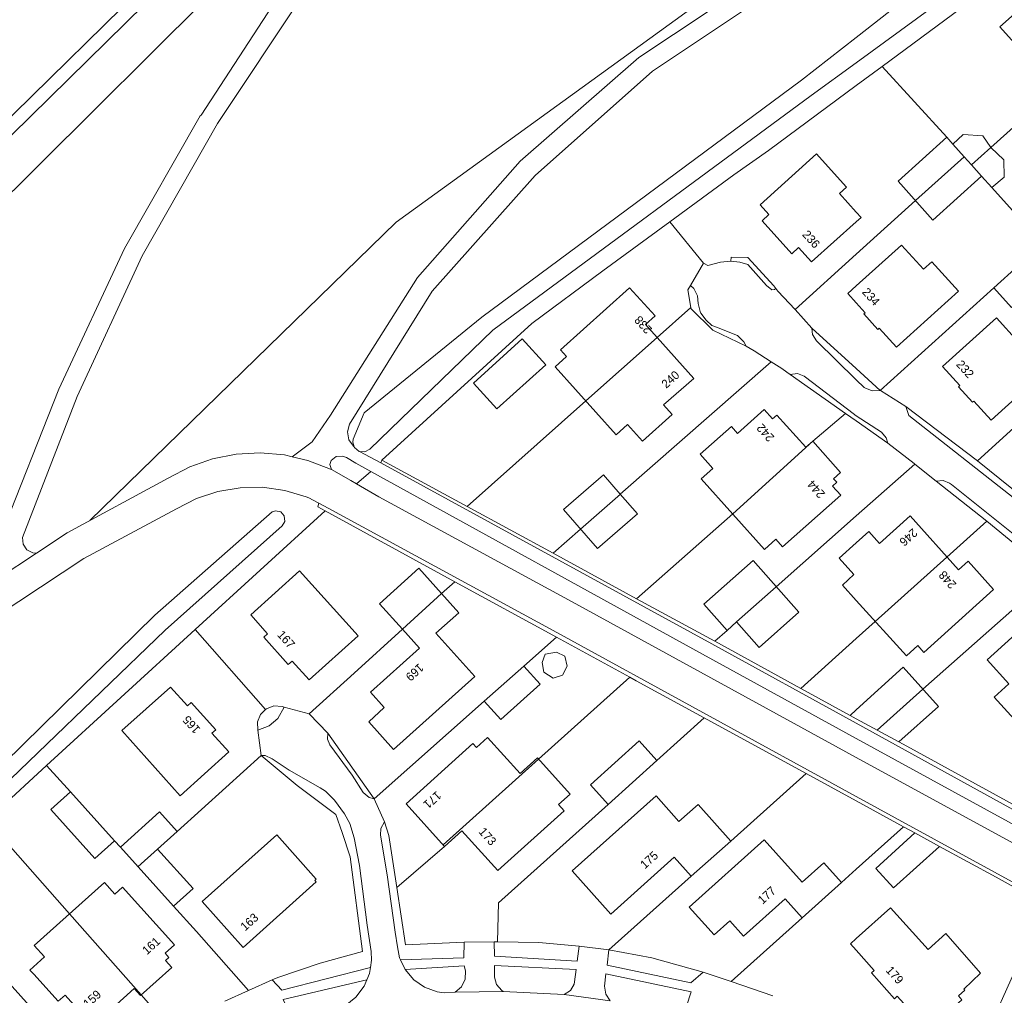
# Model space of a CAD drawing. Header units: metres. Extents: x 83575 to 86200, y 450600 to 453750.
# Tile 35 of 94: x 84752 to 84867, y 451676 to 451790. Entities that reach past the tile are written whole.
import ezdxf
from ezdxf.enums import TextEntityAlignment as Align

# ---------------------------------------------------------------- set-up
doc = ezdxf.new("R2010")
doc.units = ezdxf.units.M
for name, color, linetype, lineweight in [('gw-bs-grondwerklijn', 253, 'Continuous', 18), ('kd-bs-kadastralegrens', 253, 'Continuous', 18), ('og-bs-bebouwing', 253, 'Continuous', 18), ('og-bs-huisnummer', 253, 'Continuous', 18), ('vh-bs-randverharding', 253, 'Continuous', 18)]:
    doc.layers.add(name, color=color, linetype=linetype, lineweight=lineweight)
doc.styles.add('Styledgn001', font='dgn001.shx')

msp = doc.modelspace()

# ---------------------------------------------------------------- linework, layer by layer
at = {"layer": 'gw-bs-grondwerklijn'}
for p, q in [((84850, 451782.28), (84853.05, 451784.53)), ((84850, 451749.14), (84844.8, 451753.87)), ((84852.82, 451746.57), (84850, 451749.14)), ((84842.27, 451748.43), (84848.75, 451743.86)), ((84852.8, 451746.56), (84852.82, 451746.57)), ((84864.19, 451738.3), (84855.81, 451744.67)), ((84848.75, 451743.86), (84850, 451742.98)), ((84850, 451742.98), (84853.69, 451740.38)), ((84794.4, 451738.4), (84794.26, 451738.07)), ((84791.44, 451735.63), (84793.11, 451737.07)), ((84859.37, 451735.91), (84865.32, 451731.25)), ((84814.46, 451727.48), (84804.39, 451732.96)), ((84824.25, 451722.16), (84814.46, 451727.48)), ((84802.94, 451724.15), (84814.85, 451717.64)), ((84833.41, 451717.18), (84824.25, 451722.16)), ((84755.1, 451702.63), (84772.52, 451718.54)), ((84814.85, 451717.64), (84823.45, 451712.95)), ((84843.49, 451711.63), (84833.41, 451717.18)), ((84849.28, 451708.46), (84843.49, 451711.63)), ((84832.17, 451708.19), (84844.13, 451701.66)), ((84793.49, 451698.72), (84788.08, 451706.39)), ((84748.11, 451696.2), (84755.1, 451702.63)), ((84844.13, 451701.66), (84850, 451698.46)), ((84850, 451698.46), (84855.55, 451695.43)), ((84855.55, 451695.43), (84856.88, 451694.71)), ((84807.95, 451681.95), (84807.55, 451681.96)), ((84820.99, 451681), (84820.98, 451681))]:
    msp.add_line(p, q, dxfattribs=at)
for points in [[(84850, 451866.11), (84846.08, 451863.04), (84778.74, 451805.97), (84738.55, 451766.55), (84684.06, 451705.06), (84675.6, 451694.53)], [(84676.82, 451693.49), (84685.31, 451704.06), (84739.8, 451765.54), (84779.99, 451804.97), (84847.15, 451861.89)], [(84796.39, 451811.82), (84773.64, 451792.33), (84735.08, 451754.01), (84699.49, 451712.82), (84660.97, 451668.04), (84647.77, 451650)], [(84850, 451787.93), (84874.23, 451806.88), (84874.72, 451807.23), (84875.54, 451807.41), (84876.35, 451807.19), (84876.96, 451806.63), (84877.25, 451805.85), (84877.15, 451805.02), (84876.68, 451804.33), (84875.95, 451803.93), (84850, 451784.96)], [(84853.05, 451784.53), (84862.17, 451791.27), (84880.92, 451805.37)], [(84850, 451802.65), (84834.42, 451794.09), (84796.06, 451766.26), (84760.15, 451731.31)], [(84791.16, 451739.96), (84790.99, 451740.51), (84791.04, 451740.84), (84792.32, 451743.93), (84806.12, 451755.16), (84843.57, 451782.9), (84850, 451787.93)], [(84850, 451784.96), (84844.72, 451781.11), (84807.42, 451753.62), (84793, 451739.66), (84792.4, 451739.35), (84791.79, 451739.41)], [(84828.14, 451766.32), (84835.64, 451771.83), (84839.71, 451774.67), (84850, 451782.28)], [(84804.39, 451732.96), (84794.4, 451738.4), (84811.99, 451754.39), (84820.3, 451760.56), (84828.14, 451766.32)], [(84840.58, 451758.51), (84840.34, 451758.81), (84837.28, 451762.12), (84835.34, 451762.18), (84835.28, 451761.72)], [(84830.57, 451758.87), (84830.27, 451758.36), (84830.61, 451756.29)], [(84830.61, 451756.29), (84830.63, 451756.14), (84833.17, 451753.62), (84837.1, 451751.76)], [(84894.39, 451734.34), (84888.3, 451721.93), (84885.54, 451722.96), (84883.06, 451723.99), (84880.76, 451725.39), (84880.42, 451725.64), (84878.23, 451727.19), (84876.08, 451728.81), (84873.68, 451730.7), (84864.19, 451738.3)], [(84705.34, 451650), (84730.22, 451683.37), (84767.78, 451720.21), (84781.53, 451732.34), (84781.93, 451732.46), (84782.54, 451732.32), (84782.96, 451731.85), (84783.02, 451731.22), (84782.7, 451730.68), (84769.01, 451718.48), (84731.66, 451682.52), (84707.67, 451650)], [(84787.76, 451732.45), (84786.88, 451732.93), (84787, 451733.35)], [(84772.52, 451718.54), (84787.76, 451732.45), (84802.94, 451724.15)], [(84865.32, 451731.25), (84869.67, 451727.64), (84870.14, 451727.29)], [(84874.88, 451723.51), (84876.4, 451722.26), (84886.01, 451717.13), (84875.65, 451694.07), (84855.94, 451704.88), (84854.99, 451705.39)], [(84823.45, 451712.95), (84824.19, 451712.55), (84832.17, 451708.19)], [(84782.95, 451709.44), (84782.71, 451709.52), (84781.75, 451709.59), (84780.86, 451709.26), (84780.77, 451709.18)], [(84780.77, 451709.18), (84780.17, 451708.59), (84779.81, 451707.71), (84779.84, 451706.75)], [(84780.24, 451703.79), (84784.48, 451700.27), (84788.99, 451696.89), (84789.76, 451694.76), (84790.67, 451691.91), (84792.13, 451680.81), (84787.16, 451679.46), (84782.2, 451677.78), (84781.55, 451677.5)], [(84796.15, 451688.32), (84795.23, 451694.41), (84794.69, 451696.01)], [(84859.76, 451693.13), (84866.4, 451689.54), (84872.1, 451686.37), (84861.83, 451663.49), (84857.32, 451666.57), (84852.54, 451669.59), (84850, 451670.99)], [(84804.06, 451681.9), (84797.17, 451681.6), (84796.15, 451688.32)], [(84817.51, 451681.45), (84812.78, 451681.88), (84807.95, 451681.95)], [(84832.07, 451678.41), (84826.02, 451680.08), (84820.99, 451681)]]:
    msp.add_lwpolyline(points, dxfattribs=at)
at = {"layer": 'kd-bs-kadastralegrens'}
for p, q in [((84853.05, 451784.53), (84860.6, 451776.22)), ((84865.77, 451775.03), (84870.12, 451778.92)), ((84865.88, 451770.33), (84869.37, 451766.46)), ((84856.93, 451768.8), (84850, 451762.54)), ((84828.14, 451766.32), (84832.09, 451761.47)), ((84850, 451762.54), (84842.82, 451756.06)), ((84852.82, 451746.57), (84866.12, 451758.58)), ((84830.61, 451756.29), (84826.65, 451752.78)), ((84840.02, 451749.93), (84822.34, 451734.41)), ((84818.29, 451745.33), (84804.39, 451732.96)), ((84844.9, 451740.61), (84848.75, 451743.86)), ((84850, 451731.87), (84856.85, 451737.94)), ((84824.25, 451722.16), (84835.52, 451732.09)), ((84840.61, 451723.56), (84850, 451731.87)), ((84817.68, 451730.32), (84814.46, 451727.48)), ((84865.32, 451731.25), (84860.63, 451727.03)), ((84857.82, 451711.54), (84872.92, 451724.96)), ((84802.94, 451724.15), (84801.4, 451722.75)), ((84852.23, 451719.49), (84850, 451717.48)), ((84772.52, 451718.54), (84780.77, 451709.18)), ((84811.03, 451714.26), (84814.85, 451717.64)), ((84833.41, 451717.18), (84834.85, 451718.45)), ((84850, 451717.48), (84843.49, 451711.63)), ((84823.45, 451712.95), (84812.77, 451703.35)), ((84793.49, 451698.72), (84806.39, 451710.15)), ((84826.64, 451703.21), (84832.17, 451708.19)), ((84757.91, 451699.51), (84755.1, 451702.63)), ((84835.28, 451693.76), (84844.13, 451701.66)), ((84748.11, 451696.2), (84757.8, 451685.23)), ((84855.55, 451695.43), (84850, 451690.46)), ((84763.75, 451693.04), (84763.07, 451693.79)), ((84801.74, 451693.14), (84796.15, 451688.32)), ((84850, 451690.46), (84848.26, 451688.9)), ((84820.99, 451681), (84830.66, 451689.63)), ((84843.65, 451684.76), (84835.34, 451677.3)), ((84766.2, 451675.73), (84769.92, 451671.53))]:
    msp.add_line(p, q, dxfattribs=at)
for points in [[(84878.01, 451750.72), (84870.63, 451744.14), (84864.19, 451738.3)], [(84796.81, 451718.58), (84791.15, 451713.44), (84785.88, 451708.66)], [(84780.24, 451703.79), (84776.12, 451700.04), (84770.41, 451694.89)], [(84807.95, 451681.95), (84808.08, 451686.54), (84820.92, 451698.05)], [(84778.78, 451676.26), (84772.66, 451683.16), (84769.96, 451686.13)], [(84761.58, 451664.9), (84755.75, 451671.49), (84747.34, 451680.83)]]:
    msp.add_lwpolyline(points, dxfattribs=at)
at = {"layer": 'og-bs-bebouwing'}
for p, q in [((84861.33, 451775.4), (84862.63, 451773.95)), ((84863.49, 451772.98), (84865.77, 451775.03)), ((84856.93, 451768.8), (84862.63, 451773.95)), ((84862.63, 451773.95), (84863.49, 451772.98)), ((84863.49, 451772.98), (84864.67, 451771.67)), ((84818.29, 451745.33), (84826.65, 451752.78)), ((84835.52, 451732.09), (84844.9, 451740.61)), ((84817.69, 451730.31), (84822.36, 451734.39)), ((84852.23, 451719.49), (84860.63, 451727.03)), ((84835.97, 451719.44), (84840.61, 451723.56)), ((84796.81, 451718.58), (84801.4, 451722.75)), ((84852.44, 451706.76), (84857.82, 451711.54)), ((84849.28, 451708.46), (84850, 451709.12)), ((84850, 451708.07), (84849.28, 451708.46)), ((84854.99, 451705.39), (84850, 451708.07)), ((84801.6, 451693.3), (84812.77, 451703.35)), ((84856.88, 451694.71), (84859.76, 451693.13)), ((84765.81, 451690.75), (84768.11, 451692.82)), ((84757.8, 451685.23), (84766.2, 451675.73))]:
    msp.add_line(p, q, dxfattribs=at)
for points in [[(84880.87, 451792.59), (84875.26, 451787.58), (84877.28, 451785.33), (84870.12, 451778.92), (84869.47, 451780.58), (84869.71, 451782.26), (84870.43, 451783.38), (84871.31, 451784.16), (84866.84, 451789.15), (84878.18, 451799.3), (84881.09, 451796.05), (84879.27, 451794.39), (84880.87, 451792.59)], [(84864.67, 451771.67), (84858.97, 451766.53), (84854.9, 451771.08), (84860.6, 451776.22), (84861.33, 451775.4), (84862.54, 451776.54), (84864.85, 451776.38), (84865.76, 451775.03), (84865.77, 451775.03), (84867.3, 451773.59), (84867.35, 451771.56), (84865.88, 451770.33), (84864.67, 451771.67)], [(84850, 451766.32), (84844.74, 451761.61), (84843.24, 451763.29), (84842.43, 451762.55), (84838.96, 451766.43), (84839.77, 451767.16), (84838.75, 451768.3), (84845.34, 451774.3), (84846.71, 451772.77), (84848.85, 451770.37), (84848.03, 451769.64), (84850, 451767.44)], [(84850, 451767.44), (84850.56, 451766.81), (84850, 451766.32)], [(84873.91, 451761.43), (84868.19, 451756.28), (84866.12, 451758.58), (84871.84, 451763.74), (84869.37, 451766.46), (84871.13, 451767.84), (84873.32, 451767.75), (84874.73, 451766.23), (84871.88, 451763.69), (84873.91, 451761.43)], [(84850, 451758.81), (84855.32, 451763.6), (84857.88, 451760.77), (84858.85, 451761.64), (84861.98, 451758.18), (84854.7, 451751.62), (84852.67, 451753.85), (84852.52, 451753.71), (84850.89, 451755.52), (84851.06, 451755.67), (84850, 451756.84)], [(84826.65, 451752.78), (84830.97, 451747.96), (84827.41, 451744.88), (84828.41, 451743.76), (84824.93, 451740.63), (84823.2, 451742.56), (84821.86, 451741.36), (84814.71, 451749.32), (84816.04, 451750.52), (84815.33, 451751.32), (84823.44, 451758.6), (84826.42, 451755.29), (84825.3, 451754.28), (84826.65, 451752.78)], [(84850, 451756.84), (84849.02, 451757.92), (84850, 451758.81)], [(84873.96, 451750.46), (84865.81, 451743.07), (84863.78, 451745.32), (84863.62, 451745.17), (84861.99, 451746.98), (84862.15, 451747.13), (84860.12, 451749.38), (84866.42, 451755.08), (84868.98, 451752.25), (84870.83, 451753.92), (84873.96, 451750.46)], [(84813.6, 451749.55), (84807.88, 451744.39), (84805.14, 451747.43), (84810.85, 451752.59), (84813.6, 451749.55)], [(84844.9, 451740.61), (84848.17, 451736.95), (84847.35, 451736.22), (84847.71, 451735.81), (84847.23, 451735.36), (84848.2, 451734.28), (84841.37, 451728.23), (84840.57, 451729.13), (84839.23, 451727.93), (84831.84, 451736.22), (84833.18, 451737.41), (84831.7, 451739.08), (84835.36, 451742.35), (84836.09, 451741.53), (84839.22, 451744.33), (84840.2, 451743.23), (84840.7, 451743.67), (84844.07, 451739.9), (84844.07, 451739.9), (84844.89, 451740.63), (84844.9, 451740.61)], [(84822.34, 451734.41), (84824.37, 451732.09), (84819.69, 451728.02), (84815.69, 451732.6), (84820.36, 451736.68), (84822.34, 451734.41)], [(84850, 451728.71), (84851.47, 451730.04), (84852.74, 451728.64), (84856.3, 451731.85), (84861.99, 451725.53), (84863.11, 451726.54), (84866.09, 451723.24), (84857.93, 451715.87), (84857.2, 451716.67), (84855.87, 451715.46), (84850, 451721.96)], [(84850, 451721.96), (84848.38, 451723.76), (84849.73, 451724.99), (84848, 451726.9), (84850, 451728.71)], [(84796.81, 451718.58), (84794.12, 451721.57), (84798.73, 451725.72), (84801.4, 451722.75)], [(84843.27, 451720.56), (84838.62, 451716.44), (84835.97, 451719.44), (84834.85, 451718.45), (84832.13, 451721.51), (84837.9, 451726.62), (84843.27, 451720.56)], [(84784.74, 451725.43), (84791.6, 451717.79), (84785.86, 451712.64), (84783.88, 451714.85), (84783.43, 451714.45), (84780.56, 451717.65), (84781, 451718.05), (84779.02, 451720.26), (84784.74, 451725.43)], [(84801.4, 451722.75), (84803.41, 451720.51), (84800.73, 451718.1)], [(84876.87, 451715.35), (84876.05, 451714.6), (84877.08, 451713.46), (84869.66, 451706.76), (84866.17, 451710.63), (84867.88, 451712.17), (84865.33, 451714.99), (84871.13, 451720.22), (84872.63, 451718.56), (84873.44, 451719.28), (84876.87, 451715.35)], [(84800.73, 451718.1), (84805.28, 451713.05), (84795.76, 451704.49), (84792.85, 451707.74), (84794.65, 451709.42), (84793.05, 451711.2), (84798.8, 451716.36), (84796.81, 451718.58)], [(84815.84, 451715.41), (84816.12, 451714.26), (84815.57, 451713.19), (84814.47, 451712.86), (84813.37, 451713.53), (84813.19, 451714.69), (84813.54, 451715.65), (84814.87, 451715.91), (84815.84, 451715.41)], [(84812.94, 451712.14), (84808.33, 451707.99), (84806.39, 451710.15), (84811.03, 451714.26), (84812.94, 451712.14)], [(84850, 451709.12), (84855.48, 451714.14), (84859.63, 451709.52), (84854.99, 451705.39)], [(84769.64, 451711.8), (84771.61, 451709.6), (84772.06, 451710), (84774.93, 451706.8), (84774.48, 451706.4), (84776.47, 451704.2), (84770.76, 451699.07), (84763.9, 451706.7), (84769.64, 451711.8)], [(84816.45, 451699.27), (84815.11, 451698.06), (84815.78, 451697.32), (84807.97, 451690.3), (84803.77, 451694.97), (84801.74, 451693.14), (84797.25, 451698.13), (84805.07, 451705.19), (84805.48, 451704.73), (84806.78, 451705.9), (84810.59, 451701.66), (84812.63, 451703.5), (84816.45, 451699.27)], [(84826.64, 451703.21), (84820.92, 451698.05), (84818.85, 451700.35), (84824.57, 451705.51), (84826.64, 451703.21)], [(84757.91, 451699.51), (84763.07, 451693.79), (84760.77, 451691.72), (84755.6, 451697.44), (84757.91, 451699.51)], [(84821.22, 451685.21), (84816.69, 451690.28), (84826.53, 451699.06), (84829.22, 451696.05), (84831.45, 451698.05), (84835.28, 451693.76), (84830.66, 451689.63), (84828.66, 451691.87), (84821.22, 451685.21)], [(84768.11, 451692.82), (84772.26, 451688.2), (84769.96, 451686.13), (84763.75, 451693.04), (84768.35, 451697.18), (84770.41, 451694.89), (84768.11, 451692.82)], [(84786.7, 451689.29), (84786.53, 451689.14), (84786.68, 451688.98), (84778.15, 451681.3), (84773.34, 451686.66), (84782.07, 451694.5), (84786.7, 451689.29)], [(84859.76, 451693.13), (84854.36, 451688.26), (84852.29, 451690.56), (84856.88, 451694.71)], [(84839.19, 451693.92), (84843.66, 451688.94), (84846.19, 451691.21), (84848.26, 451688.9), (84843.65, 451684.76), (84841.65, 451686.99), (84836.78, 451682.62), (84835.17, 451684.42), (84833.34, 451682.78), (84830.41, 451686.03), (84839.19, 451693.92)], [(84761.9, 451688.89), (84763.1, 451687.55), (84764.01, 451688.36), (84770.09, 451681.58), (84769, 451680.61), (84769.44, 451680.12), (84769.04, 451679.75), (84769.77, 451678.93), (84766.11, 451675.65), (84765.37, 451676.47), (84761.6, 451673.08), (84761.15, 451673.58), (84760.07, 451672.6), (84757.27, 451675.71), (84756.45, 451674.98), (84753.6, 451678.15), (84753.15, 451678.64), (84754.87, 451680.18), (84753.65, 451681.53), (84761.9, 451688.89)], [(84850, 451682.33), (84854.03, 451685.95), (84858.43, 451681.06), (84860.48, 451682.94), (84864.58, 451678.27), (84862.62, 451676.39), (84862.72, 451676.28), (84861.99, 451675.62), (84862.39, 451675.17), (84859.17, 451672.26), (84858.73, 451672.75), (84857.99, 451672.08), (84854.81, 451675.59), (84854.48, 451675.29), (84851.78, 451678.32), (84852.1, 451678.6), (84850, 451680.96)], [(84850, 451680.96), (84849.32, 451681.72), (84850, 451682.33)]]:
    msp.add_lwpolyline(points, dxfattribs=at)
at = {"layer": 'vh-bs-randverharding'}
for p, q in [((84832.09, 451761.47), (84830.57, 451758.87)), ((84844.8, 451753.87), (84842.82, 451756.06)), ((84791.79, 451739.41), (84794.26, 451738.07)), ((84856.85, 451737.94), (84859.37, 451735.91)), ((84745.93, 451722.2), (84753.9, 451727.49)), ((84785.88, 451708.66), (84782.95, 451709.44)), ((84788.08, 451706.39), (84785.88, 451708.66)), ((84850, 451707.56), (84877.31, 451692.53)), ((84779.84, 451706.75), (84780.24, 451703.79)), ((84876.58, 451691.21), (84850, 451705.76)), ((84807.55, 451681.96), (84804.06, 451681.9)), ((84820.98, 451681), (84817.51, 451681.45)), ((84796.59, 451679.84), (84797.13, 451678.71)), ((84835.34, 451677.3), (84832.07, 451678.41)), ((84781.55, 451677.5), (84778.78, 451676.26)), ((84840.24, 451675.64), (84835.34, 451677.3)), ((84778.78, 451676.26), (84776, 451675.01)), ((84801.69, 451675.99), (84802.97, 451676.04)), ((84802.97, 451676.04), (84808.62, 451676.14)), ((84808.62, 451676.14), (84815.77, 451675.78)), ((84815.77, 451675.78), (84821.14, 451675.05))]:
    msp.add_line(p, q, dxfattribs=at)
for points in [[(84745.93, 451722.2), (84747.54, 451724.5), (84749.59, 451729.23), (84756.52, 451746.7), (84764.22, 451763.21), (84773.1, 451778.75), (84773.21, 451778.83), (84783.21, 451794.21), (84794.51, 451809.59), (84806.34, 451823.58), (84819.15, 451836.61), (84832.51, 451848.92), (84847.37, 451861.62), (84847.15, 451861.89)], [(84850, 451860.43), (84849.08, 451859.7), (84833.94, 451847.16), (84820.86, 451834.97), (84808.04, 451821.91), (84796.23, 451807.94), (84785.09, 451792.84), (84775.14, 451777.83), (84766.3, 451762.34), (84758.67, 451745.85), (84752.27, 451729.32), (84752.35, 451728.53), (84752.79, 451727.88), (84753.5, 451727.53), (84753.9, 451727.49)], [(84783.9, 451738.79), (84786.22, 451740.53), (84788.38, 451743.65), (84798.58, 451759.79), (84810.59, 451773.42), (84824.52, 451785.59), (84840.65, 451796.33), (84850, 451800.5)], [(84850, 451798.04), (84841.81, 451794.47), (84826.13, 451783.96), (84812.36, 451771.73), (84800.28, 451758.2), (84790.59, 451742.59), (84790.36, 451741.7), (84790.53, 451740.79), (84791.07, 451740.04), (84791.16, 451739.96)], [(84835.28, 451761.72), (84834.07, 451761.6), (84832.62, 451761.2), (84832.09, 451761.47)], [(84835.28, 451761.72), (84836.35, 451761.6), (84837.3, 451761.3), (84839.48, 451758.84), (84840.12, 451758.36), (84840.41, 451758.38), (84840.58, 451758.51)], [(84837.1, 451751.76), (84836.83, 451752.24), (84836.07, 451753), (84833.61, 451753.96), (84833.09, 451754.17), (84832.42, 451754.78), (84831.78, 451755.62), (84831.69, 451755.8), (84831.47, 451756.76), (84831.41, 451757.65), (84830.98, 451758.52), (84830.57, 451758.87)], [(84842.82, 451756.06), (84840.82, 451758.21), (84840.58, 451758.51)], [(84844.8, 451753.87), (84844.86, 451753.12), (84845.32, 451752.37), (84850, 451747.8)], [(84837.1, 451751.76), (84838.03, 451751.19), (84840.02, 451749.93)], [(84840.02, 451749.93), (84841.26, 451749.15), (84841.88, 451748.7), (84842.27, 451748.43)], [(84850, 451743.6), (84849.64, 451743.84), (84844.06, 451748.11), (84843.9, 451748.23), (84843.11, 451748.53), (84842.27, 451748.43)], [(84850, 451747.8), (84850.93, 451746.89), (84850.99, 451746.86), (84851.88, 451746.51), (84852.8, 451746.56)], [(84855.81, 451744.67), (84852.83, 451746.56), (84852.8, 451746.56)], [(84855.81, 451744.67), (84856.15, 451743.62), (84880.6, 451724.41), (84881.97, 451723.56), (84883.42, 451722.79), (84887.85, 451720.71), (84888.98, 451720.41), (84889.57, 451720.42)], [(84853.69, 451740.38), (84853.51, 451741.02), (84852.97, 451741.68), (84850, 451743.6)], [(84791.16, 451739.96), (84791.19, 451739.86), (84791.72, 451739.42), (84791.79, 451739.41)], [(84853.69, 451740.38), (84856.77, 451738.01), (84856.85, 451737.94)], [(84753.9, 451727.49), (84757.51, 451729.88), (84769.36, 451736.29), (84771.87, 451737.59), (84774.54, 451738.53), (84777.32, 451739.09), (84780.15, 451739.25), (84782.97, 451739.01), (84783.9, 451738.79)], [(84783.9, 451738.79), (84785.72, 451738.37), (84788.37, 451737.35), (84788.48, 451737.29)], [(84793.11, 451737.07), (84791.35, 451738.05), (84790.26, 451738.69), (84789.8, 451738.86), (84789.05, 451738.8), (84788.44, 451738.37), (84788.3, 451737.89), (84788.48, 451737.29)], [(84788.48, 451737.29), (84790.77, 451736.02), (84791.44, 451735.63)], [(84850, 451705.76), (84831.96, 451715.64), (84793.11, 451737.07)], [(84794.26, 451738.07), (84833.07, 451716.87), (84850, 451707.56)], [(84870.14, 451727.29), (84870.04, 451728.02), (84869.58, 451728.83), (84861.16, 451735.52), (84860.94, 451735.7), (84860.18, 451736), (84859.37, 451735.91)], [(84788.1, 451732.75), (84785.83, 451733.99), (84785.53, 451734.1), (84783.01, 451734.85), (84780.4, 451735.21), (84777.77, 451735.16), (84775.18, 451734.72), (84772.68, 451733.89), (84770.34, 451732.7), (84759.48, 451726.88), (84744.19, 451716.79), (84730.15, 451705.26), (84716.57, 451692.25), (84703.72, 451679.14), (84694.84, 451667.51), (84686.67, 451651.66), (84685.83, 451650)], [(84791.44, 451735.63), (84794.04, 451734.11), (84817.12, 451721.56), (84850, 451703.56)], [(84850, 451698.98), (84814.9, 451718.18), (84788.1, 451732.75)], [(84779.84, 451706.75), (84781.18, 451707.25), (84782.22, 451708.11), (84782.95, 451709.44)], [(84788.08, 451706.39), (84788.01, 451705.69), (84788.3, 451705.02)], [(84788.3, 451705.02), (84790.92, 451701.49), (84792.21, 451699.45), (84792.91, 451698.88), (84793.49, 451698.72)], [(84793.06, 451678.94), (84793.18, 451679.81), (84793.13, 451680.82), (84792.66, 451683.91), (84791.79, 451690.9), (84791.15, 451694.14), (84790.63, 451695.81), (84790.01, 451696.94), (84788.83, 451698.54), (84787.79, 451699.59), (84787.16, 451700.01), (84783.55, 451702.05), (84781.53, 451703.41), (84780.71, 451703.78), (84780.24, 451703.79)], [(84850, 451703.56), (84873.1, 451690.92), (84875.73, 451689.48)], [(84874.32, 451685.67), (84870.79, 451687.61), (84850, 451698.98)], [(84794.69, 451696.01), (84794.7, 451696.02), (84793.49, 451698.72)], [(84794.69, 451696.01), (84794.29, 451695.23), (84794.24, 451694.43), (84795.03, 451689.79), (84795.94, 451683.09), (84796.23, 451681.38), (84796.47, 451680.08), (84796.59, 451679.84)], [(84796.59, 451679.84), (84803.99, 451680.06), (84804.06, 451681.9)], [(84807.55, 451681.96), (84807.58, 451680.26), (84817.27, 451679.69), (84817.51, 451681.45)], [(84820.98, 451681), (84820.79, 451679.23), (84830.62, 451677.13), (84832.07, 451678.41)], [(84781.55, 451677.5), (84782.69, 451676.28), (84793.06, 451678.94)], [(84792.65, 451677.51), (84792.95, 451678.23), (84793.06, 451678.94)], [(84802.97, 451676.04), (84803.72, 451676.69), (84804.15, 451677.58), (84804.19, 451678.57), (84804.03, 451679.14), (84797.13, 451678.71)], [(84797.13, 451678.71), (84797.14, 451678.69), (84798.14, 451677.51), (84799.41, 451676.64), (84800.86, 451676.11), (84801.69, 451675.99)], [(84815.77, 451675.78), (84816.49, 451676.25), (84816.93, 451677), (84816.99, 451677.25), (84817.16, 451678.7), (84807.59, 451679.18), (84807.6, 451677.81), (84807.85, 451676.94), (84808.45, 451676.25), (84808.62, 451676.14)], [(84828.81, 451673.27), (84829.57, 451673.69), (84830.08, 451674.4), (84830.1, 451674.43), (84830.63, 451676.1), (84820.66, 451678.22), (84820.51, 451676.74), (84820.65, 451675.81), (84821.14, 451675.05)], [(84792.65, 451677.51), (84782.83, 451675.19), (84783.51, 451673.73), (84784.07, 451673.05), (84784.9, 451672.62)], [(84788.65, 451673.81), (84790.11, 451674.47), (84791.36, 451675.47), (84792.33, 451676.75), (84792.65, 451677.51)]]:
    msp.add_lwpolyline(points, dxfattribs=at)

# ---------------------------------------------------------------- texts
at = {"layer": 'og-bs-huisnummer', "style": 'Styledgn001'}
for s, rotation, p in [('236', 311.9555, (84844.35, 451763.95)), ('234', 311.9526, (84851.36, 451757.21)), ('238', 131.9522, (84825.39, 451754.58)), ('232', 311.9577, (84862.39, 451748.73)), ('240', 41.9496, (84828.55, 451747.48)), ('242', 131.9562, (84839.72, 451741.93)), ('244', 131.9562, (84845.67, 451735.31)), ('246', 221.9631, (84855.79, 451729.72)), ('248', 131.9465, (84861.06, 451724.7)), ('167', 311.9582, (84782.81, 451717.05)), ('169', 221.9551, (84797.92, 451713.9)), ('165', 131.9654, (84772.45, 451707.73)), ('171', 221.9544, (84799.99, 451698.94)), ('173', 311.9452, (84806.42, 451693.97)), ('175', 41.952, (84826.05, 451691.18)), ('177', 41.9551, (84839.84, 451687.04)), ('163', 41.9557, (84779.2, 451683.91)), ('161', 41.9562, (84767.69, 451681.12)), ('179', 311.9454, (84854.14, 451677.73)), ('159', 41.9562, (84760.77, 451674.9))]:
    msp.add_text(s, height=1, rotation=rotation, dxfattribs=at).set_placement(p, align=Align.CENTER)

doc.saveas('drawing.dxf')
